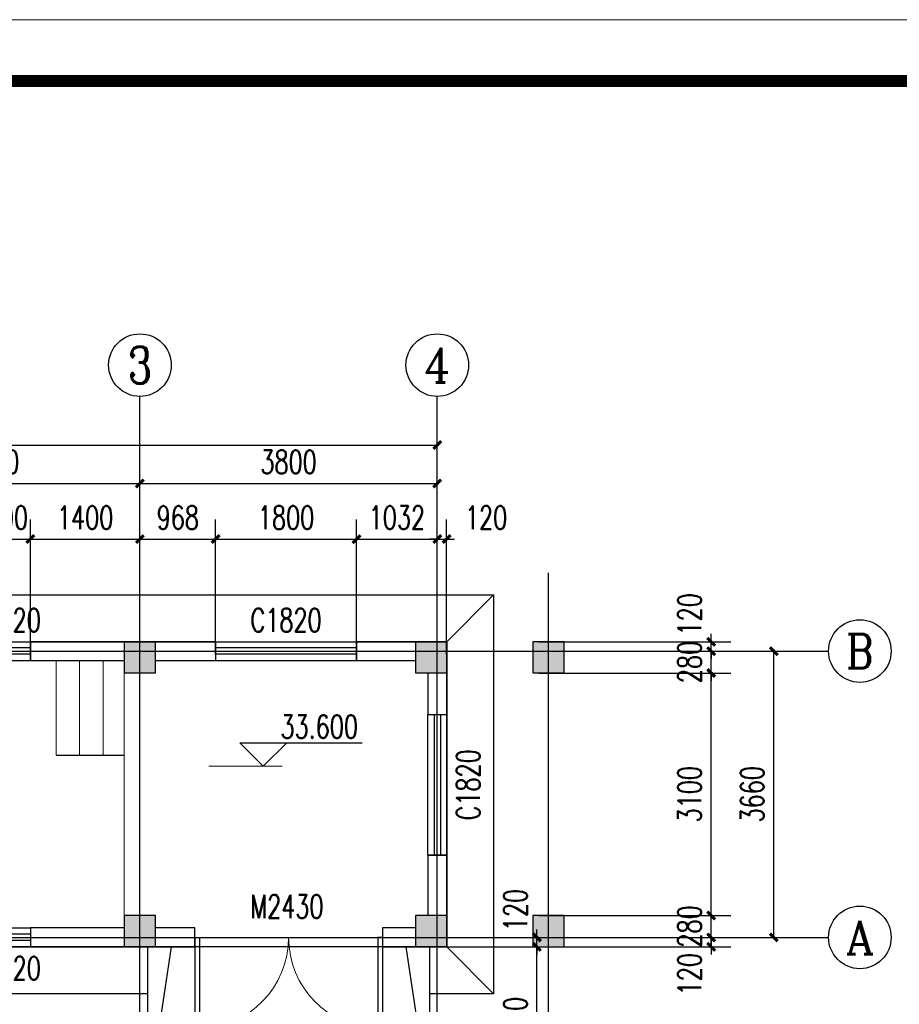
# Model space of a CAD drawing. Extents: x -520262 to -388550, y -168471 to -121901.
# Tile 10 of 14: x -436489 to -425249, y -134488 to -121901. Entities that reach past the tile are written whole.
import ezdxf
from ezdxf.enums import TextEntityAlignment as Align

# ---------------------------------------------------------------- set-up
doc = ezdxf.new("R2010")
doc.units = 0
doc.header["$LTSCALE"] = 2000
doc.header["$MEASUREMENT"] = 0
for name, color, linetype in [('AXIS', 3, 'Continuous'), ('AXIS_TEXT', 7, 'Continuous'), ('COLUMN', 255, 'Continuous'), ('DIM_ELEV', 3, 'Continuous'), ('DOTE', 1, 'Continuous'), ('PUB_DIM', 3, 'Continuous'), ('PUB_HATCH', 255, 'Continuous'), ('PUB_TEXT', 7, 'Continuous'), ('WALL', 2, 'Continuous'), ('WINDOW', 4, 'Continuous'), ('WINDOW_TEXT', 7, 'Continuous')]:
    doc.layers.add(name, color=color, linetype=linetype)
doc.layers.add('细实线', color=7, linetype='Continuous', lineweight=18)
doc.styles.add('_TCH_AXIS', font='COMPLEX', dxfattribs={"bigfont": 'GBCBIG'})
doc.styles.add('_TCH_DIM', font='SIMPLEX', dxfattribs={"bigfont": 'GBCBIG'})
doc.styles.add('_TCH_DIM_T3', font='SIMPLEX', dxfattribs={"width": 0.705882, "bigfont": 'GBCBIG'})
doc.styles.add('_TCH_WINDOW', font='SIMPLEX', dxfattribs={"bigfont": 'GBCBIG'})
doc.styles.add('COMPLEX', font='COMPLEX')
doc.dimstyles.new('_TCH_ARCH&&100', dxfattribs={"dimtxt": 297.5, "dimasz": 100, "dimexe": 250, "dimexo": 300, "dimgap": 126.25, "dimtad": 1, "dimdec": 0, "dimzin": 0, "dimdsep": 46, "dimtxsty": '_TCH_DIM_T3', "dimblk": 'ARCHTICK', "dimcen": 0.09, "dimclrt": 7, "dimazin": 2, "dimtfac": 1, "dimtdec": 0, "dimtix": 1, "dimtmove": 2, "dimatfit": 3, "dimfxl": 0, "dimtolj": 1, "dimtzin": 0, "dimarcsym": 0})

# ---------------------------------------------------------------- blocks, each defined once
blk = doc.blocks.new('_ArchTick')
at = {"color": 0, "linetype": 'ByBlock', "const_width": 0.4}
blk.add_lwpolyline([(-0.5, -0.5), (0.5, 0.5)], dxfattribs=at)
blk = doc.blocks.new('*D112')
at = {"layer": 'AXIS', "color": 0, "lineweight": -2}
for p, q in [((-436953, -130016), (-436953, -128291)), ((-436353, -130016), (-436353, -128291)), ((-436953, -128541), (-437053, -128541)), ((-436953, -128541), (-436353, -128541)), ((-436353, -128541), (-436253, -128541))]:
    blk.add_line(p, q, dxfattribs=at)
at = {"layer": 'Defpoints', "color": 0}
for p in [(-436353, -128541), (-436953, -130316), (-436353, -130316)]:
    blk.add_point(p, dxfattribs=at)
at = {"layer": 'AXIS', "color": 0, "lineweight": -2, "xscale": 100, "yscale": 100, "zscale": 100}
blk.add_blockref('_ArchTick', (-436953, -128541), dxfattribs=at)
at = {"layer": 'AXIS', "color": 0, "lineweight": -2, "xscale": 100, "yscale": 100, "zscale": 100, "rotation": 180}
blk.add_blockref('_ArchTick', (-436353, -128541), dxfattribs=at)
at = {"layer": 'AXIS', "color": 7, "insert": (-436653, -128266), "char_height": 297.5, "attachment_point": 5, "style": '_TCH_DIM_T3'}
blk.add_mtext('\\A1;600', dxfattribs=at)
blk = doc.blocks.new('*D113')
at = {"layer": 'AXIS', "color": 0, "lineweight": -2}
for p, q in [((-436353, -130016), (-436353, -128291)), ((-434953, -130016), (-434953, -128291)), ((-436353, -128541), (-434953, -128541))]:
    blk.add_line(p, q, dxfattribs=at)
at = {"layer": 'Defpoints', "color": 0}
for p in [(-434953, -128541), (-436353, -130316), (-434953, -130316)]:
    blk.add_point(p, dxfattribs=at)
at = {"layer": 'AXIS', "color": 0, "lineweight": -2, "xscale": 100, "yscale": 100, "zscale": 100, "rotation": 180}
blk.add_blockref('_ArchTick', (-436353, -128541), dxfattribs=at)
at = {"layer": 'AXIS', "color": 0, "lineweight": -2, "xscale": 100, "yscale": 100, "zscale": 100}
blk.add_blockref('_ArchTick', (-434953, -128541), dxfattribs=at)
at = {"layer": 'AXIS', "color": 7, "insert": (-435653, -128266), "char_height": 297.5, "attachment_point": 5, "style": '_TCH_DIM_T3'}
blk.add_mtext('\\A1;1400', dxfattribs=at)
blk = doc.blocks.new('*D114')
at = {"layer": 'AXIS', "color": 0, "lineweight": -2}
for p, q in [((-434953, -130016), (-434953, -128291)), ((-433985, -130016), (-433985, -128291)), ((-434953, -128541), (-433985, -128541))]:
    blk.add_line(p, q, dxfattribs=at)
at = {"layer": 'Defpoints', "color": 0}
for p in [(-433985, -128541), (-434953, -130316), (-433985, -130316)]:
    blk.add_point(p, dxfattribs=at)
at = {"layer": 'AXIS', "color": 0, "lineweight": -2, "xscale": 100, "yscale": 100, "zscale": 100, "rotation": 180}
blk.add_blockref('_ArchTick', (-434953, -128541), dxfattribs=at)
at = {"layer": 'AXIS', "color": 0, "lineweight": -2, "xscale": 100, "yscale": 100, "zscale": 100}
blk.add_blockref('_ArchTick', (-433985, -128541), dxfattribs=at)
at = {"layer": 'AXIS', "color": 7, "insert": (-434469, -128266), "char_height": 297.5, "attachment_point": 5, "style": '_TCH_DIM_T3'}
blk.add_mtext('\\A1;968', dxfattribs=at)
blk = doc.blocks.new('*D115')
at = {"layer": 'AXIS', "color": 0, "lineweight": -2}
for p, q in [((-433985, -130016), (-433985, -128291)), ((-432185, -130016), (-432185, -128291)), ((-433985, -128541), (-432185, -128541))]:
    blk.add_line(p, q, dxfattribs=at)
at = {"layer": 'Defpoints', "color": 0}
for p in [(-432185, -128541), (-433985, -130316), (-432185, -130316)]:
    blk.add_point(p, dxfattribs=at)
at = {"layer": 'AXIS', "color": 0, "lineweight": -2, "xscale": 100, "yscale": 100, "zscale": 100, "rotation": 180}
blk.add_blockref('_ArchTick', (-433985, -128541), dxfattribs=at)
at = {"layer": 'AXIS', "color": 0, "lineweight": -2, "xscale": 100, "yscale": 100, "zscale": 100}
blk.add_blockref('_ArchTick', (-432185, -128541), dxfattribs=at)
at = {"layer": 'AXIS', "color": 7, "insert": (-433085, -128266), "char_height": 297.5, "attachment_point": 5, "style": '_TCH_DIM_T3'}
blk.add_mtext('\\A1;1800', dxfattribs=at)
blk = doc.blocks.new('*D116')
at = {"layer": 'AXIS', "color": 0, "lineweight": -2}
for p, q in [((-432185, -130016), (-432185, -128291)), ((-431153, -130016), (-431153, -128291)), ((-432185, -128541), (-431153, -128541))]:
    blk.add_line(p, q, dxfattribs=at)
at = {"layer": 'Defpoints', "color": 0}
for p in [(-431153, -128541), (-432185, -130316), (-431153, -130316)]:
    blk.add_point(p, dxfattribs=at)
at = {"layer": 'AXIS', "color": 0, "lineweight": -2, "xscale": 100, "yscale": 100, "zscale": 100, "rotation": 180}
blk.add_blockref('_ArchTick', (-432185, -128541), dxfattribs=at)
at = {"layer": 'AXIS', "color": 0, "lineweight": -2, "xscale": 100, "yscale": 100, "zscale": 100}
blk.add_blockref('_ArchTick', (-431153, -128541), dxfattribs=at)
at = {"layer": 'AXIS', "color": 7, "insert": (-431669, -128266), "char_height": 297.5, "attachment_point": 5, "style": '_TCH_DIM_T3'}
blk.add_mtext('\\A1;1032', dxfattribs=at)
blk = doc.blocks.new('*D117')
at = {"layer": 'AXIS', "color": 0, "lineweight": -2}
for p, q in [((-431153, -130016), (-431153, -128291)), ((-431033, -130016), (-431033, -128291)), ((-431153, -128541), (-431253, -128541)), ((-431153, -128541), (-431033, -128541)), ((-431033, -128541), (-430933, -128541))]:
    blk.add_line(p, q, dxfattribs=at)
at = {"layer": 'Defpoints', "color": 0}
for p in [(-431033, -128541), (-431153, -130316), (-431033, -130316)]:
    blk.add_point(p, dxfattribs=at)
at = {"layer": 'AXIS', "color": 0, "lineweight": -2, "xscale": 100, "yscale": 100, "zscale": 100}
blk.add_blockref('_ArchTick', (-431153, -128541), dxfattribs=at)
at = {"layer": 'AXIS', "color": 0, "lineweight": -2, "xscale": 100, "yscale": 100, "zscale": 100, "rotation": 180}
blk.add_blockref('_ArchTick', (-431033, -128541), dxfattribs=at)
at = {"layer": 'AXIS', "color": 7, "insert": (-430529, -128266), "char_height": 297.5, "attachment_point": 5, "style": '_TCH_DIM_T3'}
blk.add_mtext('\\A1;120', dxfattribs=at)
blk = doc.blocks.new('*D141')
at = {"layer": 'Defpoints', "color": 0}
for p in [(-431942, -133753), (-429880, -133753), (-431942, -135753)]:
    blk.add_point(p, dxfattribs=at)
at = {"layer": 'PUB_DIM', "color": 0, "lineweight": -2}
for p, q in [((-431642, -133753), (-429630, -133753)), ((-429880, -135753), (-429880, -133753)), ((-431642, -135753), (-429630, -135753))]:
    blk.add_line(p, q, dxfattribs=at)
at = {"layer": 'PUB_DIM', "color": 0, "lineweight": -2, "xscale": 100, "yscale": 100, "zscale": 100}
for p, rotation in [((-429880, -133753), 90), ((-429880, -135753), 270)]:
    blk.add_blockref('_ArchTick', p, dxfattribs=dict(at, rotation=rotation))
at = {"layer": 'PUB_DIM', "color": 7, "insert": (-430155, -134753), "char_height": 297.5, "attachment_point": 5, "rotation": 90, "style": '_TCH_DIM_T3'}
blk.add_mtext('\\A1;2000', dxfattribs=at)
blk = doc.blocks.new('*D142')
at = {"layer": 'Defpoints', "color": 0}
for p in [(-431942, -133633), (-429880, -133633), (-431942, -133753)]:
    blk.add_point(p, dxfattribs=at)
at = {"layer": 'PUB_DIM', "color": 0, "lineweight": -2}
for p, q in [((-429880, -133633), (-429880, -133533)), ((-431642, -133633), (-429630, -133633)), ((-429880, -133753), (-429880, -133633)), ((-431642, -133753), (-429630, -133753)), ((-429880, -133753), (-429880, -133853))]:
    blk.add_line(p, q, dxfattribs=at)
at = {"layer": 'PUB_DIM', "color": 0, "lineweight": -2, "xscale": 100, "yscale": 100, "zscale": 100}
for p, rotation in [((-429880, -133633), 270), ((-429880, -133753), 90)]:
    blk.add_blockref('_ArchTick', p, dxfattribs=dict(at, rotation=rotation))
at = {"layer": 'PUB_DIM', "color": 7, "insert": (-430155, -133283), "char_height": 297.5, "attachment_point": 5, "rotation": 90, "style": '_TCH_DIM_T3'}
blk.add_mtext('\\A1;120', dxfattribs=at)
blk = doc.blocks.new('*D167')
at = {"layer": 'AXIS', "color": 0, "lineweight": -2}
for p, q in [((-427653, -133633), (-427653, -133533)), ((-429853, -133633), (-427403, -133633)), ((-427653, -133753), (-427653, -133633)), ((-429853, -133753), (-427403, -133753)), ((-427653, -133753), (-427653, -133853))]:
    blk.add_line(p, q, dxfattribs=at)
at = {"layer": 'Defpoints', "color": 0}
for p in [(-430153, -133633), (-427653, -133633), (-430153, -133753)]:
    blk.add_point(p, dxfattribs=at)
at = {"layer": 'AXIS', "color": 0, "lineweight": -2, "xscale": 100, "yscale": 100, "zscale": 100}
for p, rotation in [((-427653, -133633), 270), ((-427653, -133753), 90)]:
    blk.add_blockref('_ArchTick', p, dxfattribs=dict(at, rotation=rotation))
at = {"layer": 'AXIS', "color": 7, "insert": (-427928, -134103), "char_height": 297.5, "attachment_point": 5, "rotation": 90, "style": '_TCH_DIM_T3'}
blk.add_mtext('\\A1;120', dxfattribs=at)
blk = doc.blocks.new('*D168')
at = {"layer": 'AXIS', "color": 0, "lineweight": -2}
for p, q in [((-427653, -133353), (-427653, -133253)), ((-429853, -133353), (-427403, -133353)), ((-427653, -133633), (-427653, -133353)), ((-429853, -133633), (-427403, -133633)), ((-427653, -133633), (-427653, -133733))]:
    blk.add_line(p, q, dxfattribs=at)
at = {"layer": 'Defpoints', "color": 0}
for p in [(-430153, -133353), (-427653, -133353), (-430153, -133633)]:
    blk.add_point(p, dxfattribs=at)
at = {"layer": 'AXIS', "color": 0, "lineweight": -2, "xscale": 100, "yscale": 100, "zscale": 100}
for p, rotation in [((-427653, -133353), 270), ((-427653, -133633), 90)]:
    blk.add_blockref('_ArchTick', p, dxfattribs=dict(at, rotation=rotation))
at = {"layer": 'AXIS', "color": 7, "insert": (-427928, -133493), "char_height": 297.5, "attachment_point": 5, "rotation": 90, "style": '_TCH_DIM_T3'}
blk.add_mtext('\\A1;280', dxfattribs=at)
blk = doc.blocks.new('*D169')
at = {"layer": 'AXIS', "color": 0, "lineweight": -2}
for p, q in [((-429853, -130253), (-427403, -130253)), ((-427653, -133353), (-427653, -130253)), ((-429853, -133353), (-427403, -133353))]:
    blk.add_line(p, q, dxfattribs=at)
at = {"layer": 'Defpoints', "color": 0}
for p in [(-430153, -130253), (-427653, -130253), (-430153, -133353)]:
    blk.add_point(p, dxfattribs=at)
at = {"layer": 'AXIS', "color": 0, "lineweight": -2, "xscale": 100, "yscale": 100, "zscale": 100}
for p, rotation in [((-427653, -130253), 90), ((-427653, -133353), 270)]:
    blk.add_blockref('_ArchTick', p, dxfattribs=dict(at, rotation=rotation))
at = {"layer": 'AXIS', "color": 7, "insert": (-427928, -131803), "char_height": 297.5, "attachment_point": 5, "rotation": 90, "style": '_TCH_DIM_T3'}
blk.add_mtext('\\A1;3100', dxfattribs=at)
blk = doc.blocks.new('*D170')
at = {"layer": 'AXIS', "color": 0, "lineweight": -2}
for p, q in [((-427653, -129973), (-427653, -129873)), ((-429853, -129973), (-427403, -129973)), ((-427653, -130253), (-427653, -129973)), ((-429853, -130253), (-427403, -130253)), ((-427653, -130253), (-427653, -130353))]:
    blk.add_line(p, q, dxfattribs=at)
at = {"layer": 'Defpoints', "color": 0}
for p in [(-430153, -129973), (-427653, -129973), (-430153, -130253)]:
    blk.add_point(p, dxfattribs=at)
at = {"layer": 'AXIS', "color": 0, "lineweight": -2, "xscale": 100, "yscale": 100, "zscale": 100}
for p, rotation in [((-427653, -129973), 270), ((-427653, -130253), 90)]:
    blk.add_blockref('_ArchTick', p, dxfattribs=dict(at, rotation=rotation))
at = {"layer": 'AXIS', "color": 7, "insert": (-427928, -130113), "char_height": 297.5, "attachment_point": 5, "rotation": 90, "style": '_TCH_DIM_T3'}
blk.add_mtext('\\A1;280', dxfattribs=at)
blk = doc.blocks.new('*D171')
at = {"layer": 'AXIS', "color": 0, "lineweight": -2}
for p, q in [((-427653, -129853), (-427653, -129753)), ((-429853, -129853), (-427403, -129853)), ((-427653, -129973), (-427653, -129853)), ((-429853, -129973), (-427403, -129973)), ((-427653, -129973), (-427653, -130073))]:
    blk.add_line(p, q, dxfattribs=at)
at = {"layer": 'Defpoints', "color": 0}
for p in [(-430153, -129853), (-427653, -129853), (-430153, -129973)]:
    blk.add_point(p, dxfattribs=at)
at = {"layer": 'AXIS', "color": 0, "lineweight": -2, "xscale": 100, "yscale": 100, "zscale": 100}
for p, rotation in [((-427653, -129853), 270), ((-427653, -129973), 90)]:
    blk.add_blockref('_ArchTick', p, dxfattribs=dict(at, rotation=rotation))
at = {"layer": 'AXIS', "color": 7, "insert": (-427928, -129503), "char_height": 297.5, "attachment_point": 5, "rotation": 90, "style": '_TCH_DIM_T3'}
blk.add_mtext('\\A1;120', dxfattribs=at)
blk = doc.blocks.new('*D172')
at = {"layer": 'AXIS', "color": 0, "lineweight": -2}
for p, q in [((-429853, -129973), (-426603, -129973)), ((-426853, -133633), (-426853, -129973)), ((-429853, -133633), (-426603, -133633))]:
    blk.add_line(p, q, dxfattribs=at)
at = {"layer": 'Defpoints', "color": 0}
for p in [(-430153, -129973), (-426853, -129973), (-430153, -133633)]:
    blk.add_point(p, dxfattribs=at)
at = {"layer": 'AXIS', "color": 0, "lineweight": -2, "xscale": 100, "yscale": 100, "zscale": 100}
for p, rotation in [((-426853, -129973), 90), ((-426853, -133633), 270)]:
    blk.add_blockref('_ArchTick', p, dxfattribs=dict(at, rotation=rotation))
at = {"layer": 'AXIS', "color": 7, "insert": (-427128, -131803), "char_height": 297.5, "attachment_point": 5, "rotation": 90, "style": '_TCH_DIM_T3'}
blk.add_mtext('\\A1;3660', dxfattribs=at)
blk = doc.blocks.new('*D180')
at = {"layer": 'AXIS', "color": 0, "lineweight": -2}
for p, q in [((-438753, -128285), (-438753, -127580)), ((-434953, -128285), (-434953, -127580)), ((-438753, -127830), (-434953, -127830))]:
    blk.add_line(p, q, dxfattribs=at)
at = {"layer": 'Defpoints', "color": 0}
for p in [(-434953, -127830), (-438753, -128585), (-434953, -128585)]:
    blk.add_point(p, dxfattribs=at)
at = {"layer": 'AXIS', "color": 0, "lineweight": -2, "xscale": 100, "yscale": 100, "zscale": 100, "rotation": 180}
blk.add_blockref('_ArchTick', (-438753, -127830), dxfattribs=at)
at = {"layer": 'AXIS', "color": 0, "lineweight": -2, "xscale": 100, "yscale": 100, "zscale": 100}
blk.add_blockref('_ArchTick', (-434953, -127830), dxfattribs=at)
at = {"layer": 'AXIS', "color": 7, "insert": (-436853, -127555), "char_height": 297.5, "attachment_point": 5, "style": '_TCH_DIM_T3'}
blk.add_mtext('\\A1;3800', dxfattribs=at)
blk = doc.blocks.new('*D181')
at = {"layer": 'AXIS', "color": 0, "lineweight": -2}
for p, q in [((-434953, -128285), (-434953, -127580)), ((-431153, -128285), (-431153, -127580)), ((-434953, -127830), (-431153, -127830))]:
    blk.add_line(p, q, dxfattribs=at)
at = {"layer": 'Defpoints', "color": 0}
for p in [(-431153, -127830), (-434953, -128585), (-431153, -128585)]:
    blk.add_point(p, dxfattribs=at)
at = {"layer": 'AXIS', "color": 0, "lineweight": -2, "xscale": 100, "yscale": 100, "zscale": 100, "rotation": 180}
blk.add_blockref('_ArchTick', (-434953, -127830), dxfattribs=at)
at = {"layer": 'AXIS', "color": 0, "lineweight": -2, "xscale": 100, "yscale": 100, "zscale": 100}
blk.add_blockref('_ArchTick', (-431153, -127830), dxfattribs=at)
at = {"layer": 'AXIS', "color": 7, "insert": (-433053, -127555), "char_height": 297.5, "attachment_point": 5, "style": '_TCH_DIM_T3'}
blk.add_mtext('\\A1;3800', dxfattribs=at)
blk = doc.blocks.new('*D182')
at = {"layer": 'AXIS', "color": 0, "lineweight": -2}
for p, q in [((-443663, -128285), (-443663, -127089)), ((-431153, -128285), (-431153, -127089)), ((-443663, -127339), (-431153, -127339))]:
    blk.add_line(p, q, dxfattribs=at)
at = {"layer": 'Defpoints', "color": 0}
for p in [(-431153, -127339), (-443663, -128585), (-431153, -128585)]:
    blk.add_point(p, dxfattribs=at)
at = {"layer": 'AXIS', "color": 0, "lineweight": -2, "xscale": 100, "yscale": 100, "zscale": 100, "rotation": 180}
blk.add_blockref('_ArchTick', (-443663, -127339), dxfattribs=at)
at = {"layer": 'AXIS', "color": 0, "lineweight": -2, "xscale": 100, "yscale": 100, "zscale": 100}
blk.add_blockref('_ArchTick', (-431153, -127339), dxfattribs=at)
at = {"layer": 'AXIS', "color": 7, "insert": (-437408, -127064), "char_height": 297.5, "attachment_point": 5, "style": '_TCH_DIM_T3'}
blk.add_mtext('\\A1;12510', dxfattribs=at)
blk = doc.blocks.new('_FZH')
blk.add_lwpolyline([(-0.5, -0.5), (0.5, -0.5), (0.5, 0.5), (-0.5, 0.5)], close=True)
at = {"layer": 'PUB_HATCH'}
blk.add_solid([(-0.5, -0.5), (0.5, -0.5), (-0.5, 0.5), (0.5, 0.5)], dxfattribs=at)
blk = doc.blocks.new('_AXISO')
blk.add_circle((0, 0), 0.5)
at = {"layer": 'AXIS_TEXT', "style": 'COMPLEX', "width": 1.041667}
blk.add_attdef('A', text='', height=0.56, dxfattribs=at).set_placement((-0.25, -0.28), (0.25, -0.28), align=Align.FIT)
blk = doc.blocks.new('$TCHSYS$WIN2D')
for p, q in [((-0.5, 0.5), (0.5, 0.5)), ((-0.5, 0.5), (-0.5, -0.5)), ((0.5, 0.5), (0.5, -0.5)), ((0.5, 0.1667), (-0.5, 0.1667)), ((0.5, -0.1667), (-0.5, -0.1667)), ((-0.5, -0.5), (0.5, -0.5))]:
    blk.add_line(p, q)
blk = doc.blocks.new('$DorLib2D$00000002')
for p, q in [((-0.5, 0), (-0.5, 0.4875)), ((-0.475, 0.4875), (-0.5, 0.4875)), ((-0.475, 0), (-0.475, 0.4875)), ((0.475, 0), (0.475, 0.4875)), ((0.475, 0.4875), (0.5, 0.4875)), ((0.5, 0), (0.5, 0.4875)), ((-0.5, 0), (-0.475, 0)), ((0.5, 0), (0.475, 0))]:
    blk.add_line(p, q)
at = {"lineweight": 13}
for centre, start, end in [((-0.4875, 0), 0, 88.5307), ((0.4875, 0), 91.4693, 180)]:
    blk.add_arc(centre, 0.4875, start, end, dxfattribs=at)
blk = doc.blocks.new('tk')
at = {"lineweight": 0}
blk.add_line((0, 297), (420, 297), dxfattribs=at)
at = {"lineweight": 0, "const_width": 1}
blk.add_lwpolyline([(25, 292), (415, 292), (415, 5), (25, 5)], close=True, dxfattribs=at)

msp = doc.modelspace()

# ---------------------------------------------------------------- linework, layer by layer
at = {"ltscale": 10}
for p, q in [((-431032.7, -129852.8), (-430432.7, -129252.8)), ((-436023.5, -131302.8), (-435152.7, -131302.8)), ((-434552.7, -133752.8), (-434852.7, -135752.8)), ((-431552.7, -133752.8), (-431252.7, -135752.8)), ((-431032.7, -133752.8), (-430432.7, -134352.8))]:
    msp.add_line(p, q, dxfattribs=at)
for points in [[(-434852.7, -134352.8), (-444382.7, -134352.8), (-444382.7, -129252.8), (-430432.7, -129252.8), (-430432.7, -134352.8), (-431252.7, -134352.8)], [(-431252.7, -133752.8), (-431252.7, -135752.8), (-434852.7, -135752.8), (-434852.7, -133752.8)]]:
    msp.add_lwpolyline(points, dxfattribs=at)
msp.add_lwpolyline([(-443782.7, -129852.8), (-431032.7, -129852.8), (-431032.7, -133752.8), (-443782.7, -133752.8)], close=True, dxfattribs=at)
msp.add_lwpolyline([(-443782.7, -129852.8), (-431032.7, -129852.8), (-431032.7, -133752.8), (-443782.7, -133752.8)], close=True, dxfattribs=at)
at = {"layer": 'AXIS'}
for p, q in [((-434952.7, -128972.8), (-434952.7, -126717.2)), ((-431152.7, -128972.8), (-431152.7, -126717.2)), ((-430152.7, -129972.8), (-426152.7, -129972.8)), ((-430152.7, -133632.8), (-426152.7, -133632.8))]:
    msp.add_line(p, q, dxfattribs=at)
at = {"layer": 'DIM_ELEV'}
for p, q in [((-433375.8, -131444.9), (-433675.8, -131144.9)), ((-433675.8, -131144.9), (-432110.8, -131144.9)), ((-433375.8, -131444.9), (-433075.8, -131144.9))]:
    msp.add_line(p, q, dxfattribs=at)
at = {"layer": 'DIM_ELEV', "lineweight": 20}
msp.add_line((-433137.2, -131444.9), (-434073, -131444.9), dxfattribs=at)
at = {"layer": 'DOTE'}
for p, q in [((-434952.7, -134632.8), (-434952.7, -128972.8)), ((-431152.7, -134632.8), (-431152.7, -128972.8)), ((-429732.7, -134932.8), (-429732.7, -128972.8)), ((-444662.7, -129972.8), (-430152.7, -129972.8)), ((-444662.7, -133632.8), (-430152.7, -133632.8))]:
    msp.add_line(p, q, dxfattribs=at)
at = {"layer": 'WALL'}
for p, q in [((-435152.7, -129852.8), (-436352.7, -129852.8)), ((-436352.7, -129852.8), (-436352.7, -130092.8)), ((-433984.8, -129852.8), (-434752.7, -129852.8)), ((-433984.8, -130092.8), (-433984.8, -129852.8)), ((-431432.7, -129852.8), (-432184.8, -129852.8)), ((-432184.8, -129852.8), (-432184.8, -130092.8)), ((-436352.7, -130092.8), (-435152.7, -130092.8)), ((-434752.7, -130092.8), (-433984.8, -130092.8)), ((-432184.8, -130092.8), (-431432.7, -130092.8)), ((-431272.7, -130252.8), (-431272.7, -130782.8)), ((-431032.7, -130782.8), (-431032.7, -130252.8)), ((-431272.7, -130782.8), (-431032.7, -130782.8)), ((-431032.7, -132582.8), (-431272.7, -132582.8)), ((-431272.7, -132582.8), (-431272.7, -133352.8)), ((-431032.7, -133352.8), (-431032.7, -132582.8)), ((-435152.7, -133512.8), (-436352.7, -133512.8)), ((-436352.7, -133512.8), (-436352.7, -133752.8)), ((-434252.7, -133512.8), (-434752.7, -133512.8)), ((-434252.7, -133752.8), (-434252.7, -133512.8)), ((-431432.7, -133512.8), (-431852.7, -133512.8)), ((-431852.7, -133512.8), (-431852.7, -133752.8)), ((-436352.7, -133752.8), (-435152.7, -133752.8)), ((-434752.7, -133752.8), (-434252.7, -133752.8)), ((-431852.7, -133752.8), (-431432.7, -133752.8))]:
    msp.add_line(p, q, dxfattribs=at)
at = {"layer": '细实线'}
for p, q in [((-436023.5, -130102.8), (-436023.5, -131302.8)), ((-435723.5, -130102.8), (-435723.5, -131302.8)), ((-435423.5, -130102.8), (-435423.5, -131302.8)), ((-435152.7, -130102.8), (-435152.7, -133452.8))]:
    msp.add_line(p, q, dxfattribs=at)

# ---------------------------------------------------------------- block references
at = {"xscale": 156.8000000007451, "yscale": 156.7999999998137, "zscale": 156.8000000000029}
msp.add_blockref('tk', (-454405.8, -168470.8), dxfattribs=at)
at = {"layer": 'AXIS'}
ref = msp.add_blockref('_AXISO', (-434952.7, -126317.2), dxfattribs=dict(at, xscale=800, yscale=800, zscale=800))
ref.add_attrib('A', '3', dxfattribs={"layer": 'AXIS_TEXT', "ltscale": 10, "height": 465.9, "style": '_TCH_AXIS'}).set_placement((-435108.1, -126550.2), (-434797.4, -126550.2), align=Align.FIT)
ref = msp.add_blockref('_AXISO', (-431152.7, -126317.2), dxfattribs=dict(at, xscale=800, yscale=800, zscale=800))
ref.add_attrib('A', '4', dxfattribs={"layer": 'AXIS_TEXT', "ltscale": 10, "height": 445.4, "style": '_TCH_AXIS'}).set_placement((-431322.4, -126539.9), (-430983.1, -126539.9), align=Align.FIT)
ref = msp.add_blockref('_AXISO', (-425752.7, -129972.8), dxfattribs=dict(at, xscale=800, yscale=800, zscale=800))
ref.add_attrib('A', 'B', dxfattribs={"layer": 'AXIS_TEXT', "ltscale": 10, "height": 435.3, "style": '_TCH_AXIS'}).set_placement((-425928.9, -130190.4), (-425576.6, -130190.4), align=Align.FIT)
ref = msp.add_blockref('_AXISO', (-425752.7, -133632.8), dxfattribs=dict(at, xscale=800, yscale=800, zscale=800))
ref.add_attrib('A', 'A', dxfattribs={"layer": 'AXIS_TEXT', "ltscale": 10, "height": 425.2, "style": '_TCH_AXIS'}).set_placement((-425935, -133845.4), (-425570.5, -133845.4), align=Align.FIT)
at = {"layer": 'COLUMN', "xscale": 400, "yscale": 400, "zscale": 400}
for p in [(-434952.7, -130052.8), (-431232.7, -130052.8), (-429732.7, -130052.8), (-434952.7, -133552.8), (-431232.7, -133552.8), (-429732.7, -133552.8)]:
    msp.add_blockref('_FZH', p, dxfattribs=at)
at = {"layer": 'WINDOW'}
ref = msp.add_blockref('$TCHSYS$WIN2D', (-436652.7, -129972.8), dxfattribs=dict(at, xscale=600, yscale=-240, zscale=600))
ref.add_attrib('A', 'C0620', (-437127.7, -129726.5), dxfattribs={"layer": 'WINDOW_TEXT', "ltscale": 10, "height": 297.5, "style": '_TCH_WINDOW', "width": 0.705882})
ref = msp.add_blockref('$TCHSYS$WIN2D', (-433084.8, -129972.8), dxfattribs=dict(at, xscale=1800, yscale=-240, zscale=1800))
ref.add_attrib('A', 'C1820', (-433539.8, -129726.5), dxfattribs={"layer": 'WINDOW_TEXT', "ltscale": 10, "height": 297.5, "style": '_TCH_WINDOW', "width": 0.705882})
ref = msp.add_blockref('$TCHSYS$WIN2D', (-431152.7, -131682.8), dxfattribs=dict(at, xscale=-1800, yscale=-240, zscale=-1800, rotation=270))
ref.add_attrib('A', 'C1820', (-430609, -132137.8), dxfattribs={"layer": 'WINDOW_TEXT', "ltscale": 10, "height": 297.5, "rotation": 90, "style": '_TCH_WINDOW', "width": 0.705882})
ref = msp.add_blockref('$DorLib2D$00000002', (-433052.7, -133632.8), dxfattribs=dict(at, xscale=-2400, yscale=2400, zscale=-2400, rotation=180))
ref.add_attrib('A', 'M2430', (-433542.7, -133386.5), dxfattribs={"layer": 'WINDOW_TEXT', "ltscale": 10, "height": 297.5, "style": '_TCH_WINDOW', "width": 0.705882})
ref = msp.add_blockref('$TCHSYS$WIN2D', (-436652.7, -133632.8), dxfattribs=dict(at, xscale=-600, yscale=-240, zscale=-600, rotation=180))
ref.add_attrib('A', 'C0620', (-437127.7, -134176.5), dxfattribs={"layer": 'WINDOW_TEXT', "ltscale": 10, "height": 297.5, "style": '_TCH_WINDOW', "width": 0.705882})

# ---------------------------------------------------------------- texts
at = {"layer": 'PUB_TEXT', "style": '_TCH_DIM', "width": 0.705882}
msp.add_text('33.600', height=297.5, dxfattribs=at).set_placement((-433156.2, -131087.6))

# ---------------------------------------------------------------- dimensions: what is measured, and where the dimension line sits
at = {"layer": 'AXIS'}
for p1, p2, distance, picture, middle in [((-443662.7, -128585.4), (-431152.7, -128585.4), 1246.7, '*D182', (-437407.7, -127063.7)), ((-438752.7, -128585.4), (-434952.7, -128585.4), 755.6, '*D180', (-436852.7, -127554.9)), ((-434952.7, -128585.4), (-431152.7, -128585.4), 755.6, '*D181', (-433052.7, -127554.9)), ((-436952.7, -130316), (-436352.7, -130316), 1775.2, '*D112', (-436652.7, -128265.8)), ((-436352.7, -130316), (-434952.7, -130316), 1775.2, '*D113', (-435652.7, -128265.8)), ((-434952.7, -130316), (-433984.8, -130316), 1775.2, '*D114', (-434468.8, -128265.8)), ((-433984.8, -130316), (-432184.8, -130316), 1775.2, '*D115', (-433084.8, -128265.8)), ((-432184.8, -130316), (-431152.7, -130316), 1775.2, '*D116', (-431668.8, -128265.8)), ((-430152.7, -130252.8), (-430152.7, -129972.8), -2500, '*D170', (-427927.7, -130112.8)), ((-430152.7, -133632.8), (-430152.7, -129972.8), -3300, '*D172', (-427127.7, -131802.8)), ((-430152.7, -133352.8), (-430152.7, -130252.8), -2500, '*D169', (-427927.7, -131802.8)), ((-430152.7, -133632.8), (-430152.7, -133352.8), -2500, '*D168', (-427927.7, -133492.8))]:
    dim = msp.add_aligned_dim(p1=p1, p2=p2, distance=distance, dimstyle='_TCH_ARCH&&100', dxfattribs=at)
    dim.commit()
    dim.dimension.update_dxf_attribs({"geometry": picture, "text_midpoint": middle})
for base, p1, p2, angle, picture, middle in [((-431032.7, -128540.8), (-431152.7, -130316), (-431032.7, -130316), 0, '*D117', (-430529.3, -128265.8)), ((-427652.7, -129852.8), (-430152.7, -129972.8), (-430152.7, -129852.8), 90, '*D171', (-427927.7, -129502.8)), ((-427652.7, -133632.8), (-430152.7, -133752.8), (-430152.7, -133632.8), 90, '*D167', (-427927.7, -134102.8))]:
    dim = msp.add_linear_dim(base=base, p1=p1, p2=p2, angle=angle, dimstyle='_TCH_ARCH&&100', dxfattribs=at)
    dim.commit()
    dim.dimension.update_dxf_attribs({"geometry": picture, "text_midpoint": middle, "dimtype": 161})
at = {"layer": 'PUB_DIM'}
dim = msp.add_linear_dim(base=(-429879.7, -133632.8), p1=(-431942.1, -133752.8), p2=(-431942.1, -133632.8), angle=90, dimstyle='_TCH_ARCH&&100', dxfattribs=at)
dim.commit()
dim.dimension.update_dxf_attribs({"geometry": '*D142', "text_midpoint": (-430154.7, -133282.8), "dimtype": 161})
dim = msp.add_aligned_dim(p1=(-431942.1, -135752.8), p2=(-431942.1, -133752.8), distance=-2062.3, dimstyle='_TCH_ARCH&&100', dxfattribs=at)
dim.commit()
dim.dimension.update_dxf_attribs({"geometry": '*D141', "text_midpoint": (-430154.7, -134752.8)})

doc.saveas('drawing.dxf')
